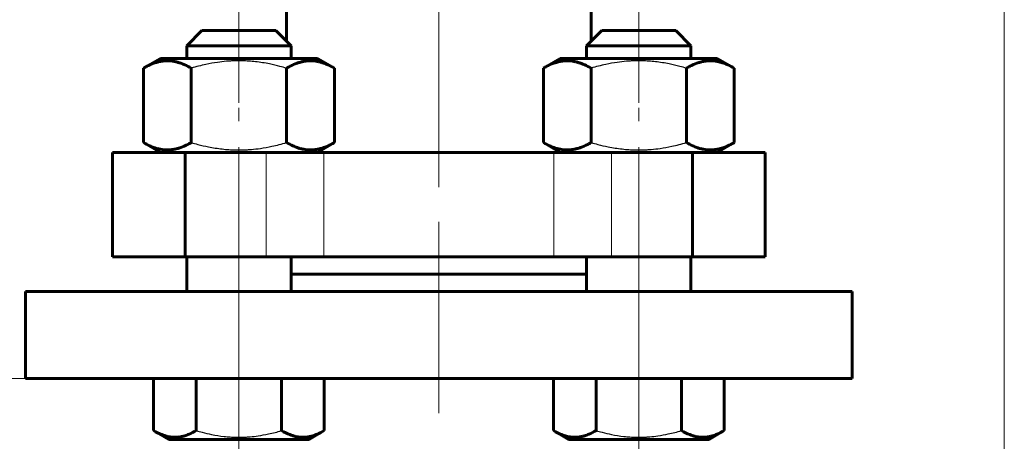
# Model space of a CAD drawing. Header units: millimetres. Extents: x 0 to 420, y 0 to 297.
# Tile 4 of 22: x 77 to 134, y 64 to 88. Entities that reach past the tile are written whole.
import ezdxf

# ---------------------------------------------------------------- set-up
doc = ezdxf.new("R2010")
doc.units = ezdxf.units.MM
for name, pattern in [('K5LT-1', [0]), ('K5LT_AXLED', [19.5, 15, -1.5, 1.5, -1.5]), ('K5LT_BASIC', [0]), ('K5LT_THIN', [0])]:
    doc.linetypes.add(name, pattern=pattern)
doc.layers.add('Системный слой', color=7, linetype='Continuous')
doc.layers.add('Системный слой (1)', color=7, linetype='Continuous', true_color=0x6c6c6c)
doc.styles.add('KDIMTEXTSTYLE', font='txt', dxfattribs={"width": 0.96, "oblique": 15, "height": 5})
doc.styles.add('KTEXTSTYLE', font='txt', dxfattribs={"width": 0.96, "height": 5})
doc.dimstyles.new('KDIMSTYLE (0.50)', dxfattribs={"dimtxt": 5, "dimasz": 1, "dimexe": 2, "dimexo": 0, "dimgap": 1, "dimtad": 1, "dimlfac": 2, "dimtxsty": 'KDIMTEXTSTYLE', "dimsah": 1, "dimcen": 0, "dimdle": 1, "dimadec": 0, "dimazin": 0, "dimtfac": 0.667, "dimtmove": 0, "dimatfit": 3, "dimfxl": 1, "dimtvp": 1, "dimtolj": 1, "dimtzin": 0, "dimarcsym": 0})

# ---------------------------------------------------------------- blocks, each defined once
blk = doc.blocks.new('U3')
at = {"layer": 'Системный слой (1)', "color": 143, "linetype": 'K5LT_BASIC', "lineweight": 60, "true_color": 0x33acca}
for p, q in [((92.657, 128.019), (92.657, 128.269)), ((92.657, 86.653), (92.657, 88.519))]:
    blk.add_line(p, q, dxfattribs=at)
blk = doc.blocks.new('U4')
at = {"layer": 'Системный слой (1)', "color": 143, "linetype": 'K5LT_BASIC', "lineweight": 60, "true_color": 0x33acca}
for p, q in [((110.157, 128.019), (110.157, 128.269)), ((110.157, 86.653), (110.157, 88.519))]:
    blk.add_line(p, q, dxfattribs=at)
blk = doc.blocks.new('D0')
at = {"layer": 'Системный слой (1)'}
for points in [[(73.407, 30.71), (73.907, 31.368), (68.907, 30.71), (73.907, 30.052)], [(133.907, 30.71), (128.907, 31.368), (129.407, 30.71), (128.907, 30.052)]]:
    blk.add_hatch(color=7, dxfattribs=at).paths.add_polyline_path(points)
at = {"layer": 'Системный слой (1)', "color": 7, "linetype": 'K5LT_THIN', "lineweight": 18, "true_color": 0xffffff}
for p, q in [((68.907, 96.519), (68.907, 28.71)), ((133.907, 96.519), (133.907, 28.71)), ((68.907, 30.71), (73.907, 31.368)), ((73.907, 31.368), (73.407, 30.71)), ((129.407, 30.71), (128.907, 31.368)), ((128.907, 31.368), (133.907, 30.71)), ((73.907, 30.052), (68.907, 30.71)), ((68.907, 30.71), (133.907, 30.71)), ((73.407, 30.71), (73.907, 30.052)), ((133.907, 30.71), (128.907, 30.052)), ((128.907, 30.052), (129.407, 30.71))]:
    blk.add_line(p, q, dxfattribs=at)
blk.add_wipeout([(96.396, 31.71), (96.396, 39.092), (106.017, 39.092), (106.017, 31.71)]).dxf.layer = 'Системный слой (1)'
at = {"layer": 'Системный слой (1)', "color": 7, "insert": (96.396, 38.298), "char_height": 5, "attachment_point": 1, "style": 'KTEXTSTYLE'}
blk.add_mtext('\\fArial|b0|c204|p34;\\H5.0;\\W1.000;\\Q15;\\fGOST Type AU|b0|i0|c204|p34;\\Q15;\\W0.960;130', dxfattribs=at)
blk = doc.blocks.new('KDIMARROW_01')
at = {"layer": 'Системный слой'}
blk.add_hatch(color=0, dxfattribs=at).paths.add_polyline_path([(0, 0), (-5, 0.658), (-4.5, 0), (-5, -0.658)])
at = {"layer": 'Системный слой', "color": 0, "linetype": 'K5LT_THIN', "lineweight": 18}
for p, q in [((-4.5, 0), (-5, 0.658)), ((-5, 0.658), (0, 0)), ((0, 0), (-5, -0.658)), ((-5, -0.658), (-4.5, 0))]:
    blk.add_line(p, q, dxfattribs=at)
at = {"layer": 'Системный слой (1)', "color": 0, "linetype": 'K5LT_THIN', "lineweight": 18}
blk.add_line((101.407, 108.269), (100.907, 108.269), dxfattribs=at)
blk = doc.blocks.new('D1')
at = {"layer": 'Системный слой (1)'}
for points in [[(58.077, 103.269), (57.419, 108.269), (56.76, 103.269), (57.419, 103.769)], [(57.419, 67.269), (58.077, 72.269), (57.419, 71.769), (56.76, 72.269)]]:
    blk.add_hatch(color=7, dxfattribs=at).paths.add_polyline_path(points)
at = {"layer": 'Системный слой (1)', "color": 7, "linetype": 'K5LT_THIN', "lineweight": 18, "true_color": 0xffffff}
for p, q in [((68.907, 108.269), (55.419, 108.269)), ((56.76, 103.269), (57.419, 108.269)), ((57.419, 108.269), (58.077, 103.269)), ((57.419, 67.269), (57.419, 108.269)), ((57.419, 103.769), (56.76, 103.269)), ((58.077, 103.269), (57.419, 103.769)), ((57.419, 67.269), (56.76, 72.269)), ((56.76, 72.269), (57.419, 71.769)), ((57.419, 71.769), (58.077, 72.269)), ((58.077, 72.269), (57.419, 67.269)), ((77.657, 67.269), (55.419, 67.269))]:
    blk.add_line(p, q, dxfattribs=at)
blk.add_wipeout([(56.419, 83.684), (49.037, 83.684), (49.037, 91.527), (56.419, 91.527)]).dxf.layer = 'Системный слой (1)'
at = {"layer": 'Системный слой (1)', "color": 7, "insert": (49.831, 83.684), "char_height": 5, "attachment_point": 1, "rotation": 90, "style": 'KTEXTSTYLE'}
blk.add_mtext('\\fArial|b0|c204|p34;\\H5.0;\\W1.000;\\Q15;\\fGOST Type AU|b0|i0|c204|p34;\\Q15;\\W0.960;82', dxfattribs=at)

msp = doc.modelspace()

# ---------------------------------------------------------------- linework, layer by layer
at = {"layer": 'Системный слой (1)', "color": 30, "linetype": 'K5LT_AXLED', "lineweight": 18, "true_color": 0xff8000}
for p, q in [((101.407, 78.269), (101.407, 138.9781)), ((89.9165, 83.1076), (89.9165, 89.269)), ((112.8974, 83.1076), (112.8974, 89.269)), ((89.9165, 65.569), (89.9165, 82.8304)), ((112.8974, 65.569), (112.8974, 82.8304)), ((101.407, 65.269), (101.407, 76.269)), ((89.9165, 61.769), (89.9165, 66.2713)), ((112.8974, 61.769), (112.8974, 66.2713))]:
    msp.add_line(p, q, dxfattribs=at)
at = {"layer": 'Системный слой (1)', "color": 143, "linetype": 'K5LT_BASIC', "lineweight": 60, "true_color": 0x33acca}
for p, q in [((86.9165, 86.394), (87.7915, 87.269)), ((86.9165, 86.394), (87.7915, 87.269)), ((87.7915, 87.269), (92.0415, 87.269)), ((92.9165, 86.394), (92.0415, 87.269)), ((109.8974, 86.394), (110.7724, 87.269)), ((110.7724, 87.269), (115.0224, 87.269)), ((115.8974, 86.394), (115.0224, 87.269)), ((86.9165, 86.394), (92.9165, 86.394)), ((86.9165, 85.669), (86.9165, 86.394)), ((92.9165, 85.669), (92.9165, 86.394)), ((109.8974, 86.394), (115.8974, 86.394)), ((109.8974, 85.669), (109.8974, 86.394)), ((115.8974, 85.669), (115.8974, 86.394)), ((84.4316, 85.1076), (85.404, 85.669)), ((84.4316, 85.1076), (85.404, 85.669)), ((94.429, 85.669), (85.404, 85.669)), ((95.4013, 85.1076), (94.429, 85.669)), ((107.4126, 85.1076), (108.3849, 85.669)), ((117.4099, 85.669), (108.3849, 85.669)), ((118.3823, 85.1076), (117.4099, 85.669)), ((118.3823, 85.1076), (117.4099, 85.669)), ((84.4316, 80.8304), (84.4316, 85.1076)), ((87.1741, 80.8304), (87.1741, 85.1076)), ((92.6589, 80.8304), (92.6589, 85.1076)), ((95.4013, 80.8304), (95.4013, 85.1076)), ((107.4126, 80.8304), (107.4126, 85.1076)), ((110.155, 80.8304), (110.155, 85.1076)), ((115.6399, 80.8304), (115.6399, 85.1076)), ((118.3823, 80.8304), (118.3823, 85.1076)), ((85.404, 80.269), (84.4316, 80.8304)), ((85.404, 80.269), (84.4316, 80.8304)), ((94.429, 80.269), (95.4013, 80.8304)), ((108.3849, 80.269), (107.4126, 80.8304)), ((117.4099, 80.269), (118.3823, 80.8304)), ((82.657, 74.269), (82.657, 80.269)), ((82.657, 80.269), (86.8296, 80.269)), ((91.4854, 80.269), (86.8296, 80.269)), ((86.8296, 74.269), (86.8296, 80.269)), ((91.4854, 80.269), (94.7926, 80.269)), ((108.0213, 80.269), (94.7926, 80.269)), ((108.0213, 80.269), (111.3285, 80.269)), ((115.9843, 80.269), (111.3285, 80.269)), ((115.9843, 80.269), (120.157, 80.269)), ((115.9843, 74.269), (115.9843, 80.269)), ((120.157, 74.269), (120.157, 80.269)), ((82.657, 74.269), (86.8296, 74.269)), ((91.4854, 74.269), (86.8296, 74.269)), ((86.9165, 72.269), (86.9165, 74.269)), ((94.7926, 74.269), (91.4854, 74.269)), ((92.9165, 72.269), (92.9165, 74.269)), ((108.0213, 74.269), (94.7926, 74.269)), ((111.3285, 74.269), (108.0213, 74.269)), ((109.8974, 72.269), (109.8974, 74.269)), ((115.9843, 74.269), (111.3285, 74.269)), ((115.8974, 72.269), (115.8974, 74.269)), ((115.9843, 74.269), (120.157, 74.269)), ((109.8974, 73.269), (92.9165, 73.269)), ((77.657, 72.269), (125.157, 72.269)), ((77.657, 67.269), (77.657, 72.269)), ((125.157, 67.269), (125.157, 72.269)), ((77.657, 67.269), (125.157, 67.269)), ((85.009, 67.269), (85.009, 64.2713)), ((87.4627, 67.269), (87.4627, 64.2713)), ((92.3702, 67.269), (92.3702, 64.2713)), ((94.8239, 67.269), (94.8239, 64.2713)), ((107.99, 67.269), (107.99, 64.2713)), ((110.4437, 67.269), (110.4437, 64.2713)), ((115.3512, 67.269), (115.3512, 64.2713)), ((117.8049, 67.269), (117.8049, 64.2713)), ((85.009, 64.2713), (85.879, 63.769)), ((94.8239, 64.2713), (93.954, 63.769)), ((107.99, 64.2713), (108.8599, 63.769)), ((117.8049, 64.2713), (116.9349, 63.769)), ((85.879, 63.769), (93.954, 63.769)), ((108.8599, 63.769), (116.9349, 63.769))]:
    msp.add_line(p, q, dxfattribs=at)
at = {"layer": 'Системный слой (1)', "color": 7, "linetype": 'K5LT_THIN', "lineweight": 18, "true_color": 0xffffff}
for p, q in [((91.4854, 74.269), (91.4854, 80.269)), ((94.7926, 74.269), (94.7926, 80.269)), ((108.0213, 74.269), (108.0213, 80.269)), ((111.3285, 74.269), (111.3285, 80.269))]:
    msp.add_line(p, q, dxfattribs=at)
at = {"layer": 'Системный слой (1)', "color": 143, "linetype": 'K5LT_BASIC', "lineweight": 60, "true_color": 0x33acca}
for points, knots in [([(87.1741, 85.1076), (87.0533, 85.1773), (86.8549, 85.2806), (86.5882, 85.3891), (86.3809, 85.4546), (86.1941, 85.4974), (86.0025, 85.5252), (85.81, 85.5352), (85.6253, 85.5265), (85.4385, 85.5025), (85.2447, 85.4606), (84.9646, 85.373), (84.6938, 85.253), (84.496, 85.1448), (84.4316, 85.1076)], [0, 0, 0, 0, 2.0319395, 3.3116335, 4.3966445, 5.4235888, 6.3505892, 7.4998304, 8.5331874, 9.3357753, 10.5241844, 11.6848467, 13.9150035, 15, 15, 15, 15]), ([(95.4013, 85.1076), (95.2805, 85.1773), (95.0821, 85.2806), (94.8155, 85.3891), (94.6081, 85.4546), (94.4213, 85.4974), (94.2297, 85.5252), (94.0373, 85.5352), (93.8525, 85.5265), (93.6658, 85.5025), (93.4719, 85.4606), (93.1919, 85.373), (92.921, 85.253), (92.7233, 85.1448), (92.6589, 85.1076)], [0, 0, 0, 0, 2.0319395, 3.3116335, 4.3966445, 5.4235888, 6.3505892, 7.4998304, 8.5331874, 9.3357753, 10.5241844, 11.6848467, 13.9150035, 15, 15, 15, 15]), ([(110.155, 85.1076), (110.0343, 85.1773), (109.8358, 85.2806), (109.5692, 85.3891), (109.3619, 85.4546), (109.175, 85.4974), (108.9834, 85.5252), (108.791, 85.5352), (108.6062, 85.5265), (108.4195, 85.5025), (108.2256, 85.4606), (107.9456, 85.373), (107.6748, 85.253), (107.477, 85.1448), (107.4126, 85.1076)], [0, 0, 0, 0, 2.0319395, 3.3116335, 4.3966445, 5.4235888, 6.3505892, 7.4998304, 8.5331874, 9.3357753, 10.5241844, 11.6848467, 13.9150035, 15, 15, 15, 15]), ([(118.3823, 85.1076), (118.2615, 85.1773), (118.0631, 85.2806), (117.7964, 85.3891), (117.5891, 85.4546), (117.4023, 85.4974), (117.2107, 85.5252), (117.0182, 85.5352), (116.8335, 85.5265), (116.6467, 85.5025), (116.4529, 85.4606), (116.1728, 85.373), (115.902, 85.253), (115.7042, 85.1448), (115.6399, 85.1076)], [0, 0, 0, 0, 2.0319395, 3.3116335, 4.3966445, 5.4235888, 6.3505892, 7.4998304, 8.5331874, 9.3357753, 10.5241844, 11.6848467, 13.9150035, 15, 15, 15, 15]), ([(84.4316, 80.8304), (84.5524, 80.7606), (84.7508, 80.6573), (85.0175, 80.5489), (85.2248, 80.4833), (85.4116, 80.4405), (85.6032, 80.4128), (85.7957, 80.4028), (85.9804, 80.4114), (86.1672, 80.4355), (86.361, 80.4773), (86.6411, 80.565), (86.9119, 80.685), (87.1097, 80.7932), (87.1741, 80.8304)], [0, 0, 0, 0, 2.0319395, 3.3116335, 4.3966445, 5.4235888, 6.3505892, 7.4998304, 8.5331874, 9.3357753, 10.5241844, 11.6848467, 13.9150035, 15, 15, 15, 15]), ([(92.6589, 80.8304), (92.7796, 80.7606), (92.9781, 80.6573), (93.2447, 80.5489), (93.452, 80.4833), (93.6389, 80.4405), (93.8305, 80.4128), (94.0229, 80.4028), (94.2077, 80.4114), (94.3944, 80.4355), (94.5883, 80.4773), (94.8683, 80.565), (95.1391, 80.685), (95.3369, 80.7932), (95.4013, 80.8304)], [0, 0, 0, 0, 2.0319395, 3.3116335, 4.3966445, 5.4235888, 6.3505892, 7.4998304, 8.5331874, 9.3357753, 10.5241844, 11.6848467, 13.9150035, 15, 15, 15, 15]), ([(107.4126, 80.8304), (107.5334, 80.7606), (107.7318, 80.6573), (107.9984, 80.5489), (108.2058, 80.4833), (108.3926, 80.4405), (108.5842, 80.4128), (108.7766, 80.4028), (108.9614, 80.4114), (109.1481, 80.4355), (109.342, 80.4773), (109.622, 80.565), (109.8929, 80.685), (110.0906, 80.7932), (110.155, 80.8304)], [0, 0, 0, 0, 2.0319395, 3.3116335, 4.3966445, 5.4235888, 6.3505892, 7.4998304, 8.5331874, 9.3357753, 10.5241844, 11.6848467, 13.9150035, 15, 15, 15, 15]), ([(115.6399, 80.8304), (115.7606, 80.7606), (115.959, 80.6573), (116.2257, 80.5489), (116.433, 80.4833), (116.6198, 80.4405), (116.8114, 80.4128), (117.0039, 80.4028), (117.1886, 80.4114), (117.3754, 80.4355), (117.5692, 80.4773), (117.8493, 80.565), (118.1201, 80.685), (118.3179, 80.7932), (118.3823, 80.8304)], [0, 0, 0, 0, 2.0319395, 3.3116335, 4.3966445, 5.4235888, 6.3505892, 7.4998304, 8.5331874, 9.3357753, 10.5241844, 11.6848467, 13.9150035, 15, 15, 15, 15]), ([(85.009, 64.2713), (85.1657, 64.1808), (85.3725, 64.0783), (85.6435, 63.983), (85.8047, 63.9392), (85.9684, 63.909), (86.1196, 63.8933), (86.2662, 63.8901), (86.4279, 63.8991), (86.6054, 63.9251), (86.8201, 63.9786), (87.1073, 64.0816), (87.3268, 64.1928), (87.4627, 64.2713)], [0, 0, 0, 0, 2.7503561, 3.5880438, 4.6373076, 5.4928492, 6.3590794, 7.1880008, 7.9643082, 9.0854941, 10.1877144, 11.6111122, 14, 14, 14, 14]), ([(92.3702, 64.2713), (92.5269, 64.1808), (92.7338, 64.0783), (93.0047, 63.983), (93.1659, 63.9392), (93.3296, 63.909), (93.4808, 63.8933), (93.6275, 63.8901), (93.7892, 63.8991), (93.9666, 63.9251), (94.1813, 63.9786), (94.4685, 64.0816), (94.688, 64.1928), (94.8239, 64.2713)], [0, 0, 0, 0, 2.7503561, 3.5880438, 4.6373076, 5.4928492, 6.3590794, 7.1880008, 7.9643082, 9.0854941, 10.1877144, 11.6111122, 14, 14, 14, 14]), ([(107.99, 64.2713), (108.1467, 64.1808), (108.3535, 64.0783), (108.6244, 63.983), (108.7857, 63.9392), (108.9494, 63.909), (109.1006, 63.8933), (109.2472, 63.8901), (109.4089, 63.8991), (109.5864, 63.9251), (109.801, 63.9786), (110.0882, 64.0816), (110.3078, 64.1928), (110.4437, 64.2713)], [0, 0, 0, 0, 2.7503561, 3.5880438, 4.6373076, 5.4928492, 6.3590794, 7.1880008, 7.9643082, 9.0854941, 10.1877144, 11.6111122, 14, 14, 14, 14]), ([(115.3512, 64.2713), (115.5079, 64.1808), (115.7147, 64.0783), (115.9857, 63.983), (116.1469, 63.9392), (116.3106, 63.909), (116.4618, 63.8933), (116.6084, 63.8901), (116.7701, 63.8991), (116.9476, 63.9251), (117.1623, 63.9786), (117.4494, 64.0816), (117.669, 64.1928), (117.8049, 64.2713)], [0, 0, 0, 0, 2.7503561, 3.5880438, 4.6373076, 5.4928492, 6.3590794, 7.1880008, 7.9643082, 9.0854941, 10.1877144, 11.6111122, 14, 14, 14, 14])]:
    msp.add_open_spline(points, degree=3, knots=knots, dxfattribs=at)
at = {"layer": 'Системный слой (1)', "color": 7, "linetype": 'K5LT-1'}
for points in [[(92.6589, 85.1076), (92.5311, 85.1445), (92.2046, 85.2338), (91.6112, 85.3708), (91.0141, 85.4666), (90.5531, 85.509), (90.2965, 85.5238), (90.1303, 85.5296), (89.9909, 85.5318), (89.841, 85.5321), (89.6529, 85.5287), (89.427, 85.5183), (89.1027, 85.4948), (88.633, 85.44), (88.0979, 85.3426), (87.5965, 85.2249), (87.3144, 85.1481), (87.1741, 85.1076)], [(115.6399, 85.1076), (115.5121, 85.1445), (115.1855, 85.2338), (114.5922, 85.3708), (113.995, 85.4666), (113.5341, 85.509), (113.2775, 85.5238), (113.1113, 85.5296), (112.9719, 85.5318), (112.8219, 85.5321), (112.6338, 85.5287), (112.408, 85.5183), (112.0837, 85.4948), (111.614, 85.44), (111.0789, 85.3426), (110.5775, 85.2249), (110.2954, 85.1481), (110.155, 85.1076)], [(87.1741, 80.8304), (87.3018, 80.7935), (87.6284, 80.7041), (88.2217, 80.5672), (88.8189, 80.4713), (89.2798, 80.4289), (89.5364, 80.4141), (89.7026, 80.4084), (89.842, 80.4062), (89.992, 80.4058), (90.1801, 80.4093), (90.4059, 80.4196), (90.7302, 80.4432), (91.1999, 80.498), (91.735, 80.5954), (92.2365, 80.7131), (92.5185, 80.7898), (92.6589, 80.8304)], [(110.155, 80.8304), (110.2828, 80.7935), (110.6093, 80.7041), (111.2027, 80.5672), (111.7999, 80.4713), (112.2608, 80.4289), (112.5174, 80.4141), (112.6836, 80.4084), (112.823, 80.4062), (112.973, 80.4058), (113.161, 80.4093), (113.3869, 80.4196), (113.7112, 80.4432), (114.1809, 80.498), (114.716, 80.5954), (115.2174, 80.7131), (115.4995, 80.7898), (115.6399, 80.8304)], [(87.4627, 64.2713), (87.577, 64.2383), (87.8692, 64.1583), (88.4001, 64.0358), (88.9344, 63.95), (89.3468, 63.9121), (89.5764, 63.8988), (89.7251, 63.8937), (89.8498, 63.8917), (89.984, 63.8914), (90.1523, 63.8945), (90.3544, 63.9037), (90.6445, 63.9248), (91.0648, 63.9739), (91.5436, 64.061), (91.9922, 64.1663), (92.2446, 64.235), (92.3702, 64.2713)], [(110.4437, 64.2713), (110.558, 64.2383), (110.8502, 64.1583), (111.3811, 64.0358), (111.9154, 63.95), (112.3278, 63.9121), (112.5574, 63.8988), (112.7061, 63.8937), (112.8308, 63.8917), (112.965, 63.8914), (113.1333, 63.8945), (113.3354, 63.9037), (113.6255, 63.9248), (114.0458, 63.9739), (114.5246, 64.061), (114.9732, 64.1663), (115.2256, 64.235), (115.3512, 64.2713)]]:
    msp.add_open_spline(points, degree=3, knots=[0, 0, 0, 0, 3.1522963, 8.0240269, 14.4303577, 17.4742998, 18.9962709, 20.5182419, 21.4098548, 22.3014677, 24.0846935, 25.8679193, 27.6511451, 31.7925039, 37.0725247, 40.5362624, 44, 44, 44, 44], dxfattribs=at)

# ---------------------------------------------------------------- block references
at = {"layer": 'Системный слой (1)'}
for name in ['U3', 'U4']:
    msp.add_blockref(name, (0, 0), dxfattribs=at)

# ---------------------------------------------------------------- next in the draw order: dimensions: what is measured, and where the dimension line sits
at = {"layer": 'Системный слой (1)', "color": 7}
dim = msp.add_linear_dim(base=(68.907, 30.7101), p1=(133.907, 96.519), p2=(68.907, 96.519), dimstyle='KDIMSTYLE (0.50)', override={"dimexo": 0, "dimpost": '\\fGOST Type AU|b0|c204|p34;\\H5.0;\\W0.960;\\Q15;<>', "dimblk1": 'KDIMARROW_01', "dimblk2": 'KDIMARROW_01', "dimse1": 0, "dimse2": 0, "dimclrt": 7, "dimtol": 1, "dimtp": 0, "dimtm": 0, "dimtdec": 5, "dimtolj": 1}, dxfattribs=at)
dim.commit()
dim.dimension.update_dxf_attribs({"geometry": 'D0', "text_midpoint": (101.407, 30.7101), "dimtype": 160})

# ---------------------------------------------------------------- next in the draw order: dimensions: what is measured, and where the dimension line sits
dim = msp.add_linear_dim(base=(57.4186, 67.269), p1=(68.907, 108.269), p2=(77.657, 67.269), angle=90, dimstyle='KDIMSTYLE (0.50)', override={"dimexo": 0, "dimpost": '\\fGOST Type AU|b0|c204|p34;\\H5.0;\\W0.960;\\Q15;<>', "dimblk1": 'KDIMARROW_01', "dimblk2": 'KDIMARROW_01', "dimse1": 0, "dimse2": 0, "dimclrt": 7, "dimtol": 1, "dimtp": 0, "dimtm": 0, "dimtdec": 5, "dimtolj": 1}, dxfattribs=at)
dim.commit()
dim.dimension.update_dxf_attribs({"geometry": 'D1', "text_midpoint": (57.4186, 87.769), "dimtype": 160})

doc.saveas('drawing.dxf')
